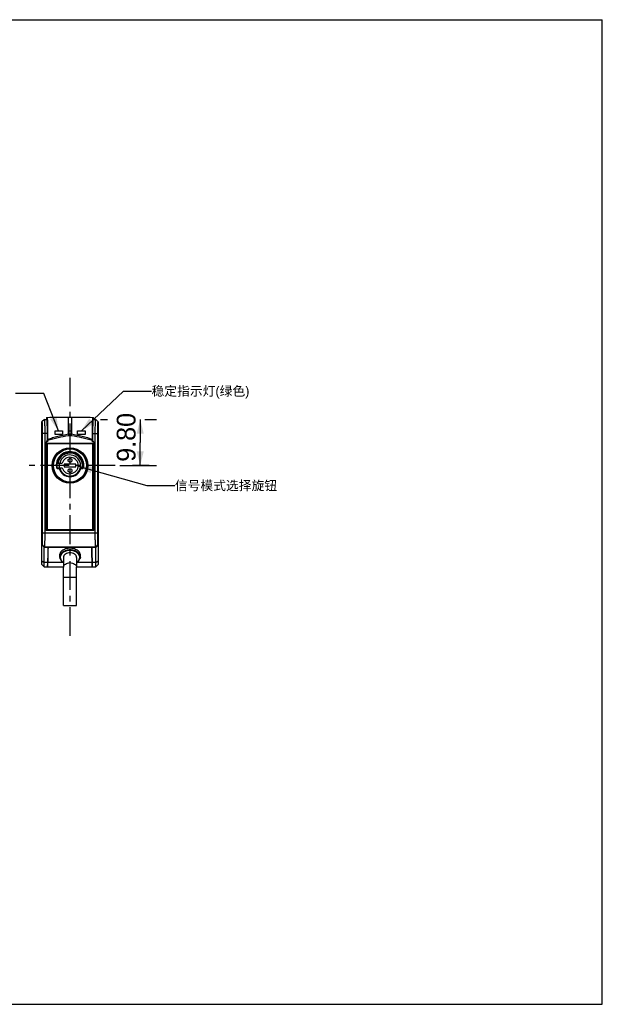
# Model space of a CAD drawing. Header units: millimetres. Extents: x 0 to 297, y 0 to 210.
# Tile 2 of 2: x 173 to 297, y 0 to 210. Entities that reach past the tile are written whole.
import ezdxf

# ---------------------------------------------------------------- set-up
doc = ezdxf.new("R2010")
doc.units = ezdxf.units.MM
doc.header["$LTSCALE"] = 16.335
doc.linetypes.add('CENTER', pattern=[0.6, 0.375, -0.075, 0.075, -0.075])
doc.layers.get('0').update_dxf_attribs({"linetype": 'CONTINUOUS'})
for name, color, linetype in [('02__ASM_ALL_AXES', 7, 'CONTINUOUS'), ('03__ASM_ALL_CURVES', 7, 'CONTINUOUS'), ('06___PRT_ALL_SURFS', 7, 'CONTINUOUS')]:
    doc.layers.add(name, color=color, linetype=linetype)
doc.styles.get("Standard").update_dxf_attribs({"font": 'fzltxhjw.ttf'})
doc.dimstyles.new('DIMSTYLE_1', dxfattribs={"dimtxt": 4, "dimasz": 3, "dimexe": 3.5, "dimexo": 1, "dimgap": 1, "dimtad": 1, "dimzin": 0, "dimdsep": 46, "dimtxsty": 'STANDARD', "dimblk": '_FILLED', "dimblk1": '_FILLED', "dimblk2": '_FILLED', "dimcen": 0.09, "dimazin": 0, "dimtp": 0.01, "dimtm": 0.01, "dimtfac": 1, "dimtofl": 0, "dimtmove": 0, "dimatfit": 3, "dimldrblk": '_FILLED', "dimfxl": 1, "dimtolj": 1, "dimtzin": 0, "dimarcsym": 0})
doc.dimstyles.get("Standard").update_dxf_attribs({"dimtxt": 4, "dimasz": 3, "dimexe": 3.5, "dimexo": 1, "dimtad": 1, "dimzin": 0, "dimdsep": 46, "dimtxsty": 'STANDARD', "dimblk": '_FILLED', "dimblk1": '_FILLED', "dimblk2": '_FILLED', "dimcen": 0.09, "dimazin": 0, "dimtol": 1, "dimtp": 0.01, "dimtm": 0.01, "dimtfac": 1, "dimtofl": 0, "dimtmove": 0, "dimatfit": 3, "dimldrblk": '_FILLED', "dimfxl": 1, "dimtolj": 1, "dimtzin": 0, "dimarcsym": 0})

# ---------------------------------------------------------------- blocks, each defined once
blk = doc.blocks.new('_FILLED')
at = {"color": 0, "linetype": 'ByBlock'}
blk.add_solid([(0, 0), (-1, 0.25), (-1, -0.25)], dxfattribs=at)
blk = doc.blocks.new('*D6')
at = {"color": 2, "linetype": 'Continuous'}
for p, q in [((189.93, 124.72), (191.42, 124.72)), ((198.42, 124.72), (198.42, 119.82)), ((199.42, 124.72), (201.92, 124.72)), ((198.42, 114.92), (198.42, 119.82)), ((194.1, 114.92), (201.92, 114.92))]:
    blk.add_line(p, q, dxfattribs=at)
at = {"color": 2, "linetype": 'Continuous', "xscale": 3, "yscale": 3, "zscale": 3}
for p, rotation in [((198.42, 124.72), 90), ((198.42, 114.92), 270)]:
    blk.add_blockref('_FILLED', p, dxfattribs=dict(at, rotation=rotation))
at = {"color": 2, "linetype": 'Continuous', "insert": (193.42, 120.92), "char_height": 4, "width": 11.5269, "attachment_point": 2, "rotation": 90, "line_spacing_factor": 0.9}
blk.add_mtext('9.80', dxfattribs=at)

msp = doc.modelspace()

# ---------------------------------------------------------------- linework, layer by layer
at = {"color": 7, "linetype": 'Continuous'}
for p, q in [((0, 210), (297, 210)), ((297, 0), (297, 210)), ((177.948, 124.721), (177.448, 124.221)), ((177.448, 124.203), (177.966, 124.721)), ((177.448, 93.821), (177.448, 124.221)), ((177.973, 124.714), (177.455, 124.196)), ((177.973, 124.714), (177.455, 124.196)), ((177.455, 98.045), (177.455, 124.196)), ((177.455, 124.196), (177.455, 124.196)), ((177.948, 124.721), (178.459, 124.721)), ((177.973, 124.714), (177.973, 124.714)), ((177.973, 124.714), (178.459, 124.714)), ((177.973, 124.714), (178.459, 124.714)), ((183.108, 125.192), (183.788, 125.192)), ((183.108, 125.157), (183.108, 125.192)), ((183.108, 122.339), (183.108, 125.158)), ((183.788, 125.157), (183.108, 125.157)), ((183.788, 125.192), (183.788, 125.157)), ((183.788, 125.158), (183.788, 122.339)), ((188.948, 124.721), (188.437, 124.721)), ((188.437, 124.714), (188.924, 124.714)), ((188.437, 124.714), (188.923, 124.714)), ((188.923, 124.714), (188.924, 124.714)), ((188.923, 124.714), (189.441, 124.196)), ((188.924, 124.714), (189.441, 124.196)), ((188.931, 124.721), (189.448, 124.203)), ((189.448, 124.221), (188.948, 124.721)), ((189.441, 124.196), (189.441, 124.196)), ((189.441, 124.196), (189.441, 98.045)), ((189.448, 124.221), (189.448, 93.821)), ((183.108, 122.339), (183.788, 122.339)), ((183.108, 121.63), (183.108, 122.339)), ((183.788, 122.339), (183.788, 121.63)), ((177.539, 121.716), (177.539, 100.526)), ((178.557, 121.716), (177.539, 121.716)), ((178.056, 121.716), (178.056, 100.526)), ((178.348, 101.023), (178.348, 119.956)), ((178.653, 119.956), (178.348, 119.956)), ((178.557, 121.716), (178.556, 120.166)), ((178.559, 120.297), (178.556, 120.166)), ((178.642, 120.526), (178.561, 120.526)), ((178.659, 120.246), (178.653, 119.956)), ((183.788, 121.63), (183.108, 121.63)), ((183.738, 121.267), (183.158, 121.267)), ((188.243, 119.956), (188.237, 120.246)), ((188.548, 119.956), (188.243, 119.956)), ((188.254, 120.526), (188.335, 120.526)), ((188.34, 120.166), (188.337, 120.297)), ((188.339, 121.716), (189.357, 121.716)), ((188.34, 120.166), (188.339, 121.716)), ((188.548, 119.956), (188.548, 101.023)), ((188.84, 100.526), (188.84, 121.716)), ((189.357, 100.526), (189.357, 121.716)), ((178.448, 101.123), (178.448, 119.621)), ((188.448, 119.621), (178.448, 119.621)), ((178.598, 119.571), (178.598, 101.273)), ((188.298, 119.571), (178.598, 119.571)), ((188.298, 101.273), (188.298, 119.571)), ((188.448, 119.621), (188.448, 101.123)), ((180.5, 115.034), (180.538, 114.438)), ((180.636, 114.455), (180.538, 114.438)), ((180.6, 115.034), (180.636, 114.455)), ((180.636, 114.455), (180.69, 114.459)), ((180.636, 114.455), (180.69, 114.459)), ((180.735, 114.371), (180.735, 114.271)), ((180.735, 114.371), (181.138, 114.371)), ((180.735, 114.271), (181.138, 114.271)), ((180.837, 114.371), (180.837, 114.421)), ((181.138, 114.421), (181.138, 114.271)), ((181.138, 114.271), (181.288, 114.313)), ((185.609, 114.313), (185.758, 114.271)), ((185.758, 114.271), (185.758, 114.471)), ((185.758, 114.471), (186.06, 114.471)), ((185.758, 114.371), (186.161, 114.371)), ((185.758, 114.271), (186.161, 114.271)), ((186.06, 114.371), (186.06, 114.471)), ((186.161, 114.371), (186.161, 114.271)), ((186.26, 114.455), (186.358, 114.438)), ((178.448, 101.123), (178.348, 101.023)), ((188.548, 101.023), (178.348, 101.023)), ((188.448, 101.123), (178.448, 101.123)), ((178.598, 101.273), (188.298, 101.273)), ((188.448, 101.123), (188.548, 101.023)), ((177.539, 100.526), (189.357, 100.526)), ((177.448, 98.038), (177.964, 97.521)), ((177.948, 97.522), (177.448, 98.021)), ((177.973, 97.528), (177.455, 98.045)), ((177.973, 97.528), (177.455, 98.045)), ((177.455, 98.045), (177.455, 98.045)), ((177.948, 93.321), (177.948, 97.521)), ((177.949, 97.521), (188.948, 97.521)), ((177.973, 97.528), (188.924, 97.528)), ((188.923, 97.528), (177.973, 97.528)), ((177.973, 97.528), (177.973, 97.528)), ((178.746, 97.21), (178.693, 94.2)), ((178.728, 93.321), (178.795, 97.171)), ((178.746, 97.218), (178.746, 97.21)), ((188.168, 93.321), (188.101, 97.171)), ((188.218, 93.321), (188.15, 97.21)), ((188.923, 97.528), (189.441, 98.045)), ((188.924, 97.528), (188.923, 97.528)), ((188.924, 97.528), (189.441, 98.045)), ((189.448, 98.037), (188.931, 97.521)), ((189.448, 98.017), (188.948, 97.521)), ((188.948, 93.321), (188.948, 97.521)), ((189.441, 98.045), (189.441, 98.045)), ((177.448, 94.553), (177.948, 94.2)), ((188.948, 94.2), (189.448, 94.553)), ((177.448, 93.821), (177.948, 93.321)), ((182.044, 94.2), (177.948, 94.2)), ((177.948, 93.321), (182.044, 93.321)), ((178.678, 93.321), (178.679, 93.38)), ((178.679, 93.38), (178.693, 94.2)), ((182.048, 85.083), (182.048, 93.205)), ((188.948, 94.2), (184.844, 94.2)), ((184.844, 93.321), (188.948, 93.321)), ((184.848, 85.083), (184.848, 93.205)), ((189.448, 93.821), (188.948, 93.321)), ((182.048, 91.083), (184.848, 91.083)), ((182.048, 85.083), (184.848, 85.083)), ((0, 0), (297, 0))]:
    msp.add_line(p, q, dxfattribs=at)
msp.add_lwpolyline([(178.679, 93.38), (178.682, 93.554), (178.687, 93.832), (178.693, 94.2)], dxfattribs=at)
for radius in [3.8, 3.65, 3.632, 3.532]:
    msp.add_circle((183.448, 114.921), radius, dxfattribs=at)
for centre, radius, start, end in [((183.448, 114.921), 2.95, 350.58197, 177.80808), ((183.448, 114.921), 2.85, 350.58197, 177.72179), ((183.448, 114.921), 2.65, 350.22315, 169.08392), ((180.735, 114.471), 0.2, 189.41803, 270), ((180.735, 114.471), 0.1, 189.41803, 270), ((181.138, 114.271), 0.1, 15.71386, 90), ((183.448, 114.921), 2.4, 195.71386, 344.28614), ((183.448, 114.921), 2.3, 195.71386, 344.28614), ((185.758, 114.271), 0.1, 90, 164.28614), ((186.161, 114.471), 0.1, 270, 350.58197), ((186.161, 114.471), 0.2, 270, 350.58197), ((187.851, 97.167), 0.25, 1.01593, 7.32298)]:
    msp.add_arc(centre, radius, start, end, dxfattribs=at)
for centre, major_axis, ratio, start_param, end_param in [((178.857, 123.312), (0.283, -0.12), 0.9721239, -2.9784638, -2.750158), ((188.039, 123.312), (0.283, 0.12), 0.9721239, -0.3914347, -0.1631288), ((175.562, 117.884), (0, 4.665), 0.6666667, -1.1891926, -1.1104799), ((191.334, 117.884), (0, 4.665), 0.6666667, 1.1104799, 1.1891926), ((179.246, 97.205), (0.5, 0), 0.706676, 8.2985646, 9.3898906), ((187.65, 97.205), (0.5, 0), 0.7070529, 6.2955263, 7.4093902)]:
    msp.add_ellipse(centre, major_axis=major_axis, ratio=ratio, start_param=start_param, end_param=end_param, dxfattribs=at)
for points, knots in [([(177.455, 124.196), (177.457, 124.194), (177.46, 124.188), (177.464, 124.175), (177.468, 124.156), (177.474, 124.121), (177.481, 124.062), (177.488, 123.976), (177.496, 123.869), (177.502, 123.742), (177.509, 123.597), (177.515, 123.434), (177.52, 123.255), (177.527, 122.991), (177.533, 122.633), (177.538, 122.183), (177.539, 121.873), (177.539, 121.716)], [0, 0, 0, 0, 0.0032813, 0.0086657, 0.0162498, 0.026055, 0.0522968, 0.0871997, 0.1304783, 0.1817317, 0.2405055, 0.3062541, 0.3783869, 0.4562269, 0.6260945, 0.8095833, 1, 1, 1, 1]), ([(177.973, 124.714), (177.975, 124.711), (177.978, 124.703), (177.982, 124.688), (177.986, 124.665), (177.99, 124.636), (177.994, 124.601), (177.999, 124.54), (178.006, 124.448), (178.013, 124.318), (178.02, 124.165), (178.026, 123.989), (178.032, 123.793), (178.038, 123.577), (178.044, 123.257), (178.051, 122.825), (178.055, 122.281), (178.056, 121.906), (178.056, 121.716)], [0, 0, 0, 0, 0.0031461, 0.0084515, 0.0159826, 0.0257496, 0.0377455, 0.0519444, 0.0868223, 0.130092, 0.1813487, 0.2401358, 0.305906, 0.3780676, 0.4559423, 0.6258938, 0.8094796, 1, 1, 1, 1]), ([(178.459, 124.714), (178.461, 124.711), (178.465, 124.703), (178.47, 124.688), (178.474, 124.665), (178.479, 124.636), (178.484, 124.601), (178.49, 124.54), (178.498, 124.448), (178.507, 124.318), (178.515, 124.165), (178.523, 123.99), (178.53, 123.793), (178.536, 123.577), (178.544, 123.257), (178.551, 122.825), (178.556, 122.281), (178.557, 121.906), (178.557, 121.716)], [0, 0, 0, 0, 0.003267, 0.0086427, 0.0162206, 0.026021, 0.0380379, 0.0522488, 0.0871388, 0.1303936, 0.1816262, 0.2403711, 0.3060918, 0.3781868, 0.4559954, 0.6258503, 0.8094304, 1, 1, 1, 1]), ([(178.466, 125.092), (178.466, 125.104), (178.471, 125.128), (178.492, 125.16), (178.526, 125.182), (178.553, 125.188), (178.567, 125.188)], [0, 0, 0, 0, 0.2285367, 0.4683404, 0.7262995, 1, 1, 1, 1]), ([(178.466, 125.092), (178.471, 125.08), (178.478, 125.057), (178.486, 125.02), (178.495, 124.956), (178.506, 124.846), (178.517, 124.674), (178.528, 124.45), (178.54, 124.065), (178.55, 123.511), (178.558, 122.798), (178.561, 122.049), (178.562, 121.289), (178.561, 120.781), (178.561, 120.526)], [0, 0, 0, 0, 0.0084441, 0.0155929, 0.0249154, 0.0509617, 0.0883977, 0.1377615, 0.1980274, 0.3416634, 0.5011487, 0.6663133, 0.8330709, 1, 1, 1, 1]), ([(178.567, 125.188), (179.317, 125.194), (180.831, 125.198), (182.344, 125.194), (183.108, 125.192)], [0, 0, 0, 0, 0.4954454, 1, 1, 1, 1]), ([(178.567, 125.188), (178.572, 125.175), (178.582, 125.133), (178.592, 125.05), (178.601, 124.92), (178.609, 124.741), (178.616, 124.509), (178.624, 124.116), (178.631, 123.553), (178.636, 122.829), (178.64, 122.07), (178.642, 121.3), (178.642, 120.784), (178.642, 120.526)], [0, 0, 0, 0, 0.0094112, 0.0269981, 0.0542695, 0.0927246, 0.1426992, 0.2030911, 0.3460152, 0.5044019, 0.6684599, 0.8341396, 1, 1, 1, 1]), ([(183.788, 125.192), (184.553, 125.194), (186.066, 125.198), (187.58, 125.194), (188.329, 125.188)], [0, 0, 0, 0, 0.5051665, 1, 1, 1, 1]), ([(188.254, 120.526), (188.254, 120.784), (188.254, 121.3), (188.256, 122.07), (188.26, 122.829), (188.265, 123.553), (188.272, 124.116), (188.28, 124.509), (188.287, 124.741), (188.295, 124.92), (188.304, 125.05), (188.314, 125.133), (188.324, 125.175), (188.329, 125.188)], [0, 0, 0, 0, 0.1658586, 0.3315364, 0.4955955, 0.6539923, 0.7969073, 0.8572931, 0.9072676, 0.945725, 0.9730002, 0.990588, 1, 1, 1, 1]), ([(188.329, 125.188), (188.343, 125.188), (188.37, 125.182), (188.404, 125.16), (188.425, 125.128), (188.43, 125.104), (188.43, 125.092)], [0, 0, 0, 0, 0.2737046, 0.53166, 0.7714614, 1, 1, 1, 1]), ([(188.335, 120.526), (188.335, 120.781), (188.335, 121.289), (188.335, 122.049), (188.339, 122.798), (188.346, 123.511), (188.356, 124.065), (188.369, 124.45), (188.379, 124.674), (188.39, 124.846), (188.401, 124.956), (188.411, 125.02), (188.418, 125.057), (188.425, 125.08), (188.43, 125.092)], [0, 0, 0, 0, 0.1669299, 0.3336878, 0.4988556, 0.6583482, 0.8019715, 0.8622346, 0.911597, 0.9490349, 0.9750852, 0.9844051, 0.9915517, 1, 1, 1, 1]), ([(188.339, 121.716), (188.339, 121.906), (188.34, 122.281), (188.345, 122.825), (188.352, 123.257), (188.36, 123.577), (188.366, 123.793), (188.373, 123.99), (188.381, 124.165), (188.389, 124.319), (188.398, 124.448), (188.406, 124.54), (188.412, 124.601), (188.417, 124.637), (188.422, 124.666), (188.426, 124.688), (188.431, 124.703), (188.435, 124.711), (188.437, 124.714)], [0, 0, 0, 0, 0.1905244, 0.3740904, 0.5439749, 0.6218069, 0.6939277, 0.7596654, 0.8184235, 0.8696551, 0.9129072, 0.9477819, 0.9619884, 0.9739991, 0.9837916, 0.9913637, 0.9967354, 1, 1, 1, 1]), ([(188.84, 121.716), (188.84, 121.906), (188.841, 122.281), (188.845, 122.826), (188.852, 123.257), (188.858, 123.577), (188.864, 123.793), (188.87, 123.99), (188.876, 124.166), (188.883, 124.319), (188.89, 124.448), (188.897, 124.54), (188.903, 124.601), (188.907, 124.637), (188.911, 124.666), (188.914, 124.688), (188.918, 124.703), (188.921, 124.711), (188.923, 124.714)], [0, 0, 0, 0, 0.1906902, 0.3743882, 0.5443446, 0.6221948, 0.6943299, 0.760081, 0.8188478, 0.8700732, 0.9133022, 0.9481354, 0.962313, 0.9742899, 0.9840413, 0.9915604, 0.9968578, 1, 1, 1, 1]), ([(189.357, 121.716), (189.357, 121.873), (189.358, 122.183), (189.363, 122.634), (189.369, 122.991), (189.376, 123.256), (189.381, 123.435), (189.387, 123.597), (189.394, 123.743), (189.401, 123.87), (189.408, 123.976), (189.415, 124.062), (189.422, 124.121), (189.428, 124.156), (189.432, 124.175), (189.436, 124.188), (189.439, 124.194), (189.441, 124.196)], [0, 0, 0, 0, 0.1905864, 0.3741873, 0.5440599, 0.6218753, 0.6939817, 0.7597111, 0.8184647, 0.8696868, 0.9129249, 0.9477831, 0.9739847, 0.9837742, 0.9913463, 0.9967226, 1, 1, 1, 1]), ([(178.653, 119.956), (178.614, 119.956), (178.581, 120.017), (178.566, 120.073), (178.559, 120.114), (178.556, 120.145), (178.556, 120.166)], [0, 0, 0, 0, 0.486263, 0.6147349, 0.7432019, 1, 1, 1, 1]), ([(178.561, 120.526), (178.561, 120.506), (178.561, 120.43), (178.56, 120.353), (178.559, 120.297)], [0, 0, 0, 0, 0.261481, 1, 1, 1, 1]), ([(178.659, 120.246), (178.646, 120.246), (178.622, 120.249), (178.586, 120.26), (178.56, 120.281), (178.559, 120.297)], [0, 0, 0, 0, 0.3193042, 0.6065646, 1, 1, 1, 1]), ([(178.642, 120.526), (179.007, 120.647), (179.742, 120.869), (181.228, 121.256), (182.355, 121.495), (183.108, 121.639)], [0, 0, 0, 0, 0.2502193, 0.5002796, 1, 1, 1, 1]), ([(178.642, 120.526), (178.643, 120.502), (178.649, 120.409), (178.655, 120.315), (178.659, 120.246)], [0, 0, 0, 0, 0.2613987, 1, 1, 1, 1]), ([(183.158, 121.267), (182.4, 121.136), (180.889, 120.844), (179.395, 120.469), (178.659, 120.246)], [0, 0, 0, 0, 0.5002704, 1, 1, 1, 1]), ([(183.109, 121.63), (183.109, 121.596), (183.12, 121.531), (183.13, 121.435), (183.144, 121.348), (183.153, 121.293), (183.158, 121.267)], [0, 0, 0, 0, 0.2771895, 0.5431431, 0.7873093, 1, 1, 1, 1]), ([(183.738, 121.267), (183.743, 121.293), (183.753, 121.348), (183.766, 121.435), (183.776, 121.531), (183.787, 121.596), (183.787, 121.63)], [0, 0, 0, 0, 0.2126909, 0.456857, 0.7228105, 1, 1, 1, 1]), ([(188.237, 120.246), (187.869, 120.358), (187.127, 120.562), (185.629, 120.917), (184.496, 121.136), (183.738, 121.267)], [0, 0, 0, 0, 0.2501655, 0.5002136, 1, 1, 1, 1]), ([(183.788, 121.639), (184.541, 121.495), (186.043, 121.176), (187.525, 120.768), (188.254, 120.526)], [0, 0, 0, 0, 0.499568, 1, 1, 1, 1]), ([(188.237, 120.246), (188.239, 120.268), (188.244, 120.361), (188.25, 120.455), (188.254, 120.526)], [0, 0, 0, 0, 0.2341865, 1, 1, 1, 1]), ([(188.237, 120.246), (188.25, 120.246), (188.274, 120.249), (188.311, 120.26), (188.336, 120.281), (188.337, 120.297)], [0, 0, 0, 0, 0.3193067, 0.606569, 1, 1, 1, 1]), ([(188.34, 120.166), (188.34, 120.145), (188.338, 120.114), (188.33, 120.073), (188.315, 120.017), (188.282, 119.956), (188.243, 119.956)], [0, 0, 0, 0, 0.2569157, 0.3854482, 0.5139792, 1, 1, 1, 1]), ([(188.337, 120.297), (188.337, 120.315), (188.335, 120.391), (188.335, 120.468), (188.335, 120.526)], [0, 0, 0, 0, 0.2341793, 1, 1, 1, 1]), ([(185.651, 114.469), (185.668, 114.471), (185.704, 114.472), (185.74, 114.471), (185.758, 114.471)], [0, 0, 0, 0, 0.4999009, 1, 1, 1, 1]), ([(186.06, 114.471), (186.085, 114.469), (186.122, 114.466), (186.169, 114.462), (186.199, 114.459), (186.224, 114.457), (186.24, 114.456), (186.25, 114.455), (186.255, 114.455), (186.258, 114.455), (186.259, 114.455), (186.26, 114.455)], [0, 0, 0, 0, 0.3819247, 0.5546679, 0.706267, 0.8308519, 0.923544, 0.9567328, 0.9806869, 0.995153, 1, 1, 1, 1]), ([(177.539, 100.526), (177.539, 100.368), (177.538, 100.058), (177.533, 99.608), (177.527, 99.25), (177.52, 98.986), (177.515, 98.807), (177.509, 98.644), (177.502, 98.499), (177.496, 98.372), (177.488, 98.265), (177.481, 98.179), (177.474, 98.121), (177.468, 98.085), (177.464, 98.067), (177.46, 98.054), (177.457, 98.047), (177.455, 98.045)], [0, 0, 0, 0, 0.1905864, 0.3741873, 0.5440599, 0.6218753, 0.6939817, 0.7597111, 0.8184647, 0.8696868, 0.9129249, 0.9477831, 0.9739847, 0.9837742, 0.9913463, 0.9967226, 1, 1, 1, 1]), ([(178.056, 100.526), (178.056, 100.335), (178.055, 99.961), (178.051, 99.416), (178.044, 98.984), (178.038, 98.664), (178.032, 98.449), (178.026, 98.252), (178.02, 98.076), (178.013, 97.923), (178.006, 97.794), (177.999, 97.702), (177.994, 97.641), (177.99, 97.605), (177.986, 97.576), (177.982, 97.554), (177.978, 97.539), (177.975, 97.53), (177.973, 97.528)], [0, 0, 0, 0, 0.1906902, 0.3743882, 0.5443446, 0.6221948, 0.6943299, 0.760081, 0.8188478, 0.8700732, 0.9133022, 0.9481354, 0.962313, 0.9742899, 0.9840413, 0.9915604, 0.9968578, 1, 1, 1, 1]), ([(188.923, 97.528), (188.921, 97.53), (188.918, 97.539), (188.914, 97.554), (188.911, 97.576), (188.907, 97.605), (188.903, 97.641), (188.897, 97.702), (188.89, 97.794), (188.883, 97.923), (188.876, 98.077), (188.87, 98.252), (188.864, 98.449), (188.858, 98.665), (188.852, 98.985), (188.845, 99.417), (188.841, 99.961), (188.84, 100.336), (188.84, 100.526)], [0, 0, 0, 0, 0.0031461, 0.0084515, 0.0159826, 0.0257496, 0.0377455, 0.0519444, 0.0868223, 0.130092, 0.1813487, 0.2401358, 0.305906, 0.3780676, 0.4559423, 0.6258938, 0.8094796, 1, 1, 1, 1]), ([(189.441, 98.045), (189.439, 98.047), (189.436, 98.054), (189.432, 98.067), (189.428, 98.085), (189.422, 98.121), (189.415, 98.179), (189.408, 98.266), (189.401, 98.373), (189.394, 98.499), (189.387, 98.645), (189.381, 98.808), (189.376, 98.986), (189.369, 99.251), (189.363, 99.608), (189.358, 100.059), (189.357, 100.368), (189.357, 100.526)], [0, 0, 0, 0, 0.0032813, 0.0086657, 0.0162498, 0.026055, 0.0522968, 0.0871997, 0.1304783, 0.1817317, 0.2405055, 0.3062541, 0.3783869, 0.4562269, 0.6260945, 0.8095833, 1, 1, 1, 1]), ([(178.795, 97.171), (178.795, 97.179), (178.797, 97.21), (178.805, 97.241), (178.814, 97.262)], [0, 0, 0, 0, 0.2472328, 1, 1, 1, 1]), ([(178.814, 97.262), (178.817, 97.27), (178.83, 97.3), (178.848, 97.327), (178.864, 97.346)], [0, 0, 0, 0, 0.2432168, 1, 1, 1, 1]), ([(178.864, 97.346), (178.912, 97.404), (179.051, 97.493), (179.211, 97.521), (179.295, 97.521)], [0, 0, 0, 0, 0.4688038, 1, 1, 1, 1]), ([(183.443, 97.266), (183.123, 97.266), (182.645, 97.195), (182.077, 96.953), (181.72, 96.715), (181.443, 96.426), (181.259, 96.098), (181.182, 95.746), (181.205, 95.51), (181.234, 95.398)], [0, 0, 0, 0, 0.2910265, 0.4288051, 0.557971, 0.6777333, 0.7890872, 0.8950079, 1, 1, 1, 1]), ([(185.654, 95.398), (185.682, 95.51), (185.706, 95.746), (185.628, 96.098), (185.445, 96.426), (185.167, 96.715), (184.81, 96.954), (184.242, 97.195), (183.764, 97.266), (183.443, 97.266)], [0, 0, 0, 0, 0.104987, 0.210904, 0.3222573, 0.4420222, 0.5711927, 0.7089755, 1, 1, 1, 1]), ([(187.601, 97.521), (187.662, 97.521), (187.78, 97.505), (187.937, 97.439), (188.038, 97.35), (188.084, 97.265), (188.096, 97.221), (188.099, 97.199)], [0, 0, 0, 0, 0.2846806, 0.5510669, 0.7879766, 0.8963211, 1, 1, 1, 1]), ([(182.044, 93.205), (182.044, 93.27), (182.063, 93.403), (182.145, 93.592), (182.278, 93.764), (182.52, 93.969), (182.914, 94.148), (183.263, 94.195), (183.444, 94.195)], [0, 0, 0, 0, 0.1034543, 0.2106685, 0.3244981, 0.4464332, 0.7129208, 1, 1, 1, 1]), ([(183.444, 94.195), (183.624, 94.195), (183.974, 94.148), (184.368, 93.969), (184.61, 93.764), (184.742, 93.592), (184.825, 93.403), (184.844, 93.27), (184.844, 93.205)], [0, 0, 0, 0, 0.2870792, 0.5535668, 0.6755019, 0.7893315, 0.8965457, 1, 1, 1, 1])]:
    msp.add_open_spline(points, degree=3, knots=knots, dxfattribs=at)
for points in [[(178.466, 125.092), (178.465, 124.966), (178.463, 124.84), (178.459, 124.714)], [(188.437, 124.714), (188.433, 124.84), (188.432, 124.966), (188.43, 125.092)]]:
    msp.add_open_spline(points, degree=3, dxfattribs=at)
at = {"layer": '02__ASM_ALL_AXES', "color": 2, "linetype": 'CENTER'}
for p, q in [((183.448, 78.564), (183.448, 133.603)), ((193.101, 114.921), (173.826, 114.921)), ((200.328, 114.921), (196.805, 114.921))]:
    msp.add_line(p, q, dxfattribs=at)
at = {"layer": '03__ASM_ALL_CURVES', "color": 40, "linetype": 'Continuous'}
for p, q in [((180.248, 121.521), (180.248, 122.321)), ((180.248, 122.321), (181.848, 122.321)), ((181.848, 122.321), (181.848, 121.521)), ((185.048, 121.521), (185.048, 122.321)), ((185.048, 122.321), (186.648, 122.321)), ((186.648, 122.321), (186.648, 121.521)), ((181.848, 121.521), (180.248, 121.521)), ((186.648, 121.521), (185.048, 121.521))]:
    msp.add_line(p, q, dxfattribs=at)
at = {"layer": '06___PRT_ALL_SURFS', "color": 7, "linetype": 'Continuous'}
for p, q in [((180.693, 115.421), (181.771, 115.421)), ((180.693, 114.421), (181.771, 114.421)), ((182.198, 115.221), (182.198, 114.621)), ((184.698, 115.221), (182.198, 115.221)), ((182.198, 114.621), (184.698, 114.621)), ((184.698, 114.621), (184.698, 115.221)), ((181.234, 95.398), (181.306, 95.114)), ((182.044, 95.326), (182.044, 93.205)), ((184.844, 95.326), (184.844, 93.205)), ((185.654, 95.398), (185.582, 95.114))]:
    msp.add_line(p, q, dxfattribs=at)
for centre in [(183.448, 116.021), (183.448, 113.821)]:
    msp.add_circle(centre, 0.4, dxfattribs=at)
for centre, radius, start, end in [((183.448, 114.921), 2.25, 192.83959, 167.16041), ((183.448, 114.921), 1.75, 196.60155, 163.39845), ((183.448, 114.921), 2.8, 169.71344, 190.28656), ((183.448, 114.921), 2.35, 167.71551, 192.28449), ((182.353, 95.385), 1.082, 179.60208, 180), ((182.458, 95.334), 1.088, 190.94732, 197.92827), ((184.43, 95.334), 1.088, 342.07195, 349.05267)]:
    msp.add_arc(centre, radius, start, end, dxfattribs=at)
for points, knots in [([(183.444, 96.92), (183.165, 96.92), (182.624, 96.848), (182.014, 96.573), (181.638, 96.256), (181.432, 95.99), (181.303, 95.698), (181.272, 95.493), (181.272, 95.392)], [0, 0, 0, 0, 0.2869189, 0.5534194, 0.6753992, 0.789294, 0.8965558, 1, 1, 1, 1]), ([(183.444, 96.792), (183.154, 96.792), (182.723, 96.729), (182.207, 96.517), (181.881, 96.306), (181.622, 96.05), (181.446, 95.758), (181.361, 95.444), (181.37, 95.23), (181.389, 95.128)], [0, 0, 0, 0, 0.2901636, 0.4278712, 0.5573174, 0.6776168, 0.7895174, 0.8956058, 1, 1, 1, 1]), ([(185.582, 95.114), (185.609, 95.222), (185.632, 95.45), (185.557, 95.791), (185.379, 96.108), (185.111, 96.388), (184.766, 96.618), (184.216, 96.851), (183.754, 96.92), (183.444, 96.92)], [0, 0, 0, 0, 0.1049895, 0.2109085, 0.3222621, 0.4420255, 0.5711947, 0.7089725, 1, 1, 1, 1]), ([(185.498, 95.128), (185.518, 95.23), (185.527, 95.444), (185.442, 95.758), (185.265, 96.05), (185.007, 96.306), (184.68, 96.517), (184.164, 96.729), (183.733, 96.792), (183.444, 96.792)], [0, 0, 0, 0, 0.1043942, 0.2104826, 0.3223832, 0.4426826, 0.5721288, 0.7098364, 1, 1, 1, 1]), ([(181.272, 95.385), (181.272, 95.316), (181.28, 95.225), (181.3, 95.136), (181.306, 95.114)], [0, 0, 0, 0, 0.7480766, 1, 1, 1, 1]), ([(181.306, 95.114), (181.329, 95.023), (181.398, 94.843), (181.62, 94.507), (181.864, 94.306), (182.043, 94.198)], [0, 0, 0, 0, 0.2336046, 0.4768476, 1, 1, 1, 1]), ([(181.422, 94.999), (181.47, 94.852), (181.638, 94.56), (181.892, 94.344), (182.036, 94.25)], [0, 0, 0, 0, 0.4745665, 1, 1, 1, 1]), ([(183.444, 96.316), (183.263, 96.316), (182.914, 96.269), (182.52, 96.091), (182.278, 95.885), (182.145, 95.713), (182.063, 95.524), (182.044, 95.391), (182.044, 95.326)], [0, 0, 0, 0, 0.2870489, 0.5535683, 0.675502, 0.7893311, 0.896544, 1, 1, 1, 1]), ([(184.844, 95.326), (184.844, 95.391), (184.825, 95.524), (184.742, 95.713), (184.61, 95.885), (184.368, 96.091), (183.974, 96.269), (183.624, 96.316), (183.444, 96.316)], [0, 0, 0, 0, 0.103456, 0.2106689, 0.324498, 0.4464317, 0.7129511, 1, 1, 1, 1]), ([(184.845, 94.198), (185.024, 94.306), (185.267, 94.507), (185.489, 94.843), (185.559, 95.023), (185.582, 95.114)], [0, 0, 0, 0, 0.523153, 0.7663959, 1, 1, 1, 1]), ([(184.852, 94.25), (184.996, 94.344), (185.249, 94.56), (185.417, 94.852), (185.465, 94.999)], [0, 0, 0, 0, 0.5254336, 1, 1, 1, 1])]:
    msp.add_open_spline(points, degree=3, knots=knots, dxfattribs=at)

# ---------------------------------------------------------------- texts
at = {"color": 2, "linetype": 'Continuous', "char_height": 2, "attachment_point": 1, "line_spacing_factor": 0.9}
for s, insert, width in [('{\\fSimSun|b0|i0|c134|p2;稳定指示灯}({\\fSimSun|b0|i0|c134|p2;绿色})', (200.835, 131.796), 23.17765), ('{\\fSimSun|b0|i0|c134|p2;信号模式选择旋钮}', (205.806, 111.647), 25.03712)]:
    msp.add_mtext(s, dxfattribs=dict(at, insert=insert, width=width))

# ---------------------------------------------------------------- dimensions: what is measured, and where the dimension line sits
at = {"color": 2, "linetype": 'Continuous'}
dim = msp.add_linear_dim(base=(198.423, 124.721), p1=(193.101, 114.921), p2=(188.931, 124.721), angle=90, dimstyle='DIMSTYLE_1', dxfattribs=at)
dim.commit()
dim.dimension.update_dxf_attribs({"geometry": '*D6', "text_midpoint": (198.423, 120.89), "dimtype": 160})

# ---------------------------------------------------------------- leaders
at = {"color": 2, "linetype": 'Continuous', "annotation_type": 0, "has_hookline": 1, "hookline_direction": 1}
for points, text_width in [([(180.977, 122.321), (177.852, 130.281), (171.852, 130.281)], 21.911), ([(185.884, 122.321), (194.835, 130.796), (200.835, 130.796)], 21.899), ([(185.193, 114.786), (199.806, 110.647), (205.806, 110.647)], 22.659)]:
    msp.add_leader(points, dimstyle='STANDARD', override={"dimtad": 0}, dxfattribs=dict(at, text_width=text_width))

doc.saveas('drawing.dxf')
